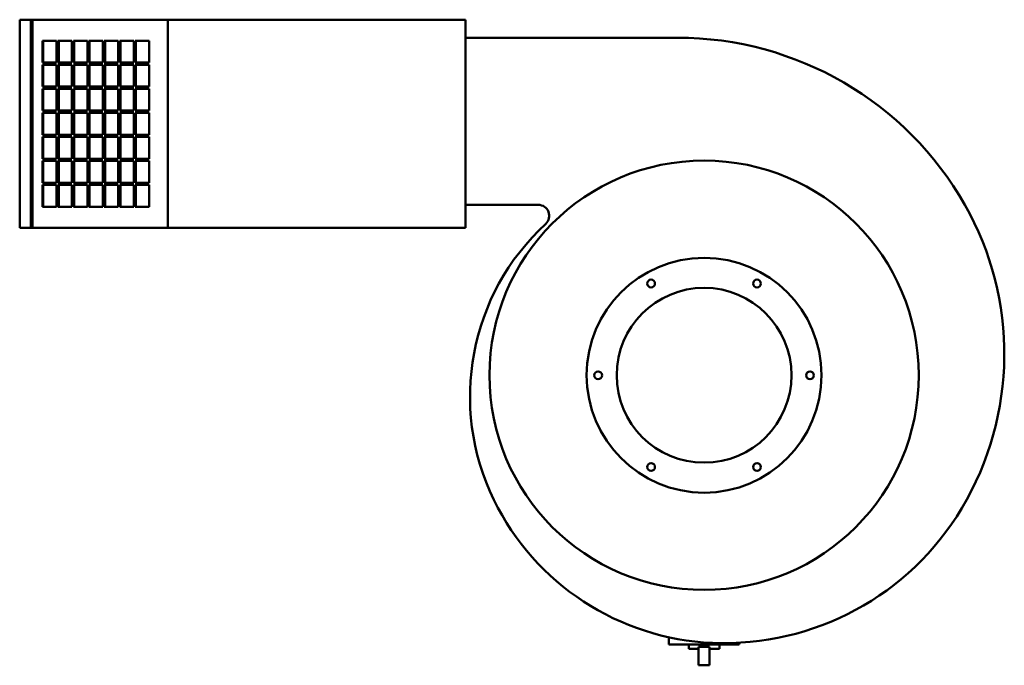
# Model space of a CAD drawing. Header units: millimetres. Extents: x 179 to 1081, y 150 to 741.
import ezdxf

# ---------------------------------------------------------------- set-up
doc = ezdxf.new("R2010")
doc.units = ezdxf.units.MM
doc.header["$LTSCALE"] = 3
doc.layers.add('Widoczne (ISO)', color=7, linetype='Continuous', lineweight=50)

msp = doc.modelspace()

# ---------------------------------------------------------------- linework, layer by layer
at = {"layer": 'Widoczne (ISO)'}
for p, q in [((179.34, 550.5), (179.34, 741)), ((179.34, 741), (189.41, 741)), ((189.41, 741), (189.41, 550.5)), ((190.93, 741), (189.41, 741)), ((190.93, 550.5), (190.93, 741)), ((190.93, 741), (314.91, 741)), ((587.34, 741), (314.91, 741)), ((314.91, 741), (314.91, 550.5)), ((587.34, 550.5), (587.34, 741)), ((200.18, 701.75), (200.18, 721.75)), ((200.18, 721.75), (213.03, 721.75)), ((200.95, 721.75), (200.95, 701.75)), ((213.03, 721.75), (213.03, 701.75)), ((214.32, 701.75), (214.32, 721.75)), ((214.32, 721.75), (227.18, 721.75)), ((215.09, 721.75), (215.09, 701.75)), ((227.18, 721.75), (227.18, 701.75)), ((228.46, 701.75), (228.46, 721.75)), ((228.46, 721.75), (241.32, 721.75)), ((229.23, 721.75), (229.23, 701.75)), ((241.32, 721.75), (241.32, 701.75)), ((242.6, 701.75), (242.6, 721.75)), ((242.6, 721.75), (255.46, 721.75)), ((243.37, 721.75), (243.37, 701.75)), ((255.46, 721.75), (255.46, 701.75)), ((256.74, 721.75), (269.6, 721.75)), ((256.74, 701.75), (256.74, 721.75)), ((257.51, 721.75), (257.51, 701.75)), ((269.6, 721.75), (269.6, 701.75)), ((270.89, 721.75), (283.74, 721.75)), ((270.89, 701.75), (270.89, 721.75)), ((271.65, 721.75), (271.65, 701.75)), ((283.74, 721.75), (283.74, 701.75)), ((285.03, 721.75), (297.88, 721.75)), ((285.03, 701.75), (285.03, 721.75)), ((285.79, 721.75), (285.79, 701.75)), ((297.88, 721.75), (297.88, 701.75)), ((587.34, 724.5), (781.49, 724.5)), ((213.03, 701.75), (200.18, 701.75)), ((200.18, 679.75), (200.18, 699.75)), ((200.18, 699.75), (213.03, 699.75)), ((200.95, 699.75), (200.95, 679.75)), ((213.03, 699.75), (213.03, 679.75)), ((227.18, 701.75), (214.32, 701.75)), ((214.32, 679.75), (214.32, 699.75)), ((214.32, 699.75), (227.18, 699.75)), ((215.09, 699.75), (215.09, 679.75)), ((227.18, 699.75), (227.18, 679.75)), ((241.32, 701.75), (228.46, 701.75)), ((228.46, 679.75), (228.46, 699.75)), ((228.46, 699.75), (241.32, 699.75)), ((229.23, 699.75), (229.23, 679.75)), ((241.32, 699.75), (241.32, 679.75)), ((255.46, 701.75), (242.6, 701.75)), ((242.6, 679.75), (242.6, 699.75)), ((242.6, 699.75), (255.46, 699.75)), ((243.37, 699.75), (243.37, 679.75)), ((255.46, 699.75), (255.46, 679.75)), ((269.6, 701.75), (256.74, 701.75)), ((256.74, 699.75), (269.6, 699.75)), ((256.74, 679.75), (256.74, 699.75)), ((257.51, 699.75), (257.51, 679.75)), ((269.6, 699.75), (269.6, 679.75)), ((283.74, 701.75), (270.89, 701.75)), ((270.89, 699.75), (283.74, 699.75)), ((270.89, 679.75), (270.89, 699.75)), ((271.65, 699.75), (271.65, 679.75)), ((283.74, 699.75), (283.74, 679.75)), ((297.88, 701.75), (285.03, 701.75)), ((285.03, 699.75), (297.88, 699.75)), ((285.03, 679.75), (285.03, 699.75)), ((285.79, 699.75), (285.79, 679.75)), ((297.88, 699.75), (297.88, 679.75)), ((213.03, 679.75), (200.18, 679.75)), ((200.18, 677.75), (213.03, 677.75)), ((200.18, 657.75), (200.18, 677.75)), ((200.95, 677.75), (200.95, 657.75)), ((213.03, 677.75), (213.03, 657.75)), ((227.18, 679.75), (214.32, 679.75)), ((214.32, 677.75), (227.18, 677.75)), ((214.32, 657.75), (214.32, 677.75)), ((215.09, 677.75), (215.09, 657.75)), ((227.18, 677.75), (227.18, 657.75)), ((241.32, 679.75), (228.46, 679.75)), ((228.46, 677.75), (241.32, 677.75)), ((228.46, 657.75), (228.46, 677.75)), ((229.23, 677.75), (229.23, 657.75)), ((241.32, 677.75), (241.32, 657.75)), ((255.46, 679.75), (242.6, 679.75)), ((242.6, 657.75), (242.6, 677.75)), ((242.6, 677.75), (255.46, 677.75)), ((243.37, 677.75), (243.37, 657.75)), ((255.46, 677.75), (255.46, 657.75)), ((269.6, 679.75), (256.74, 679.75)), ((256.74, 677.75), (269.6, 677.75)), ((256.74, 657.75), (256.74, 677.75)), ((257.51, 677.75), (257.51, 657.75)), ((269.6, 677.75), (269.6, 657.75)), ((283.74, 679.75), (270.89, 679.75)), ((270.89, 677.75), (283.74, 677.75)), ((270.89, 657.75), (270.89, 677.75)), ((271.65, 677.75), (271.65, 657.75)), ((283.74, 677.75), (283.74, 657.75)), ((297.88, 679.75), (285.03, 679.75)), ((285.03, 677.75), (297.88, 677.75)), ((285.03, 657.75), (285.03, 677.75)), ((285.79, 677.75), (285.79, 657.75)), ((297.88, 677.75), (297.88, 657.75)), ((213.03, 657.75), (200.18, 657.75)), ((200.18, 655.75), (213.03, 655.75)), ((200.18, 635.75), (200.18, 655.75)), ((200.95, 655.75), (200.95, 635.75)), ((213.03, 655.75), (213.03, 635.75)), ((227.18, 657.75), (214.32, 657.75)), ((214.32, 655.75), (227.18, 655.75)), ((214.32, 635.75), (214.32, 655.75)), ((215.09, 655.75), (215.09, 635.75)), ((227.18, 655.75), (227.18, 635.75)), ((241.32, 657.75), (228.46, 657.75)), ((228.46, 655.75), (241.32, 655.75)), ((228.46, 635.75), (228.46, 655.75)), ((229.23, 655.75), (229.23, 635.75)), ((241.32, 655.75), (241.32, 635.75)), ((255.46, 657.75), (242.6, 657.75)), ((242.6, 655.75), (255.46, 655.75)), ((242.6, 635.75), (242.6, 655.75)), ((243.37, 655.75), (243.37, 635.75)), ((255.46, 655.75), (255.46, 635.75)), ((269.6, 657.75), (256.74, 657.75)), ((256.74, 655.75), (269.6, 655.75)), ((256.74, 635.75), (256.74, 655.75)), ((257.51, 655.75), (257.51, 635.75)), ((269.6, 655.75), (269.6, 635.75)), ((283.74, 657.75), (270.89, 657.75)), ((270.89, 655.75), (283.74, 655.75)), ((270.89, 635.75), (270.89, 655.75)), ((271.65, 655.75), (271.65, 635.75)), ((283.74, 655.75), (283.74, 635.75)), ((297.88, 657.75), (285.03, 657.75)), ((285.03, 655.75), (297.88, 655.75)), ((285.03, 635.75), (285.03, 655.75)), ((285.79, 655.75), (285.79, 635.75)), ((297.88, 655.75), (297.88, 635.75)), ((213.03, 635.75), (200.18, 635.75)), ((200.18, 613.75), (200.18, 633.75)), ((200.18, 633.75), (213.03, 633.75)), ((200.95, 633.75), (200.95, 613.75)), ((213.03, 633.75), (213.03, 613.75)), ((227.18, 635.75), (214.32, 635.75)), ((214.32, 613.75), (214.32, 633.75)), ((214.32, 633.75), (227.18, 633.75)), ((215.09, 633.75), (215.09, 613.75)), ((227.18, 633.75), (227.18, 613.75)), ((241.32, 635.75), (228.46, 635.75)), ((228.46, 613.75), (228.46, 633.75)), ((228.46, 633.75), (241.32, 633.75)), ((229.23, 633.75), (229.23, 613.75)), ((241.32, 633.75), (241.32, 613.75)), ((255.46, 635.75), (242.6, 635.75)), ((242.6, 633.75), (255.46, 633.75)), ((242.6, 613.75), (242.6, 633.75)), ((243.37, 633.75), (243.37, 613.75)), ((255.46, 633.75), (255.46, 613.75)), ((269.6, 635.75), (256.74, 635.75)), ((256.74, 633.75), (269.6, 633.75)), ((256.74, 613.75), (256.74, 633.75)), ((257.51, 633.75), (257.51, 613.75)), ((269.6, 633.75), (269.6, 613.75)), ((283.74, 635.75), (270.89, 635.75)), ((270.89, 633.75), (283.74, 633.75)), ((270.89, 613.75), (270.89, 633.75)), ((271.65, 633.75), (271.65, 613.75)), ((283.74, 633.75), (283.74, 613.75)), ((297.88, 635.75), (285.03, 635.75)), ((285.03, 633.75), (297.88, 633.75)), ((285.03, 613.75), (285.03, 633.75)), ((285.79, 633.75), (285.79, 613.75)), ((297.88, 633.75), (297.88, 613.75)), ((213.03, 613.75), (200.18, 613.75)), ((227.18, 613.75), (214.32, 613.75)), ((241.32, 613.75), (228.46, 613.75)), ((255.46, 613.75), (242.6, 613.75)), ((269.6, 613.75), (256.74, 613.75)), ((283.74, 613.75), (270.89, 613.75)), ((297.88, 613.75), (285.03, 613.75)), ((200.18, 611.75), (213.03, 611.75)), ((200.18, 591.75), (200.18, 611.75)), ((200.95, 611.75), (200.95, 591.75)), ((213.03, 611.75), (213.03, 591.75)), ((214.32, 611.75), (227.18, 611.75)), ((214.32, 591.75), (214.32, 611.75)), ((215.09, 611.75), (215.09, 591.75)), ((227.18, 611.75), (227.18, 591.75)), ((228.46, 611.75), (241.32, 611.75)), ((228.46, 591.75), (228.46, 611.75)), ((229.23, 611.75), (229.23, 591.75)), ((241.32, 611.75), (241.32, 591.75)), ((242.6, 611.75), (255.46, 611.75)), ((242.6, 591.75), (242.6, 611.75)), ((243.37, 611.75), (243.37, 591.75)), ((255.46, 611.75), (255.46, 591.75)), ((256.74, 611.75), (269.6, 611.75)), ((256.74, 591.75), (256.74, 611.75)), ((257.51, 611.75), (257.51, 591.75)), ((269.6, 611.75), (269.6, 591.75)), ((270.89, 611.75), (283.74, 611.75)), ((270.89, 591.75), (270.89, 611.75)), ((271.65, 611.75), (271.65, 591.75)), ((283.74, 611.75), (283.74, 591.75)), ((285.03, 611.75), (297.88, 611.75)), ((285.03, 591.75), (285.03, 611.75)), ((285.79, 611.75), (285.79, 591.75)), ((297.88, 611.75), (297.88, 591.75)), ((213.03, 591.75), (200.18, 591.75)), ((200.18, 589.75), (213.03, 589.75)), ((200.18, 569.75), (200.18, 589.75)), ((200.95, 589.75), (200.95, 569.75)), ((213.03, 589.75), (213.03, 569.75)), ((227.18, 591.75), (214.32, 591.75)), ((214.32, 589.75), (227.18, 589.75)), ((214.32, 569.75), (214.32, 589.75)), ((215.09, 589.75), (215.09, 569.75)), ((227.18, 589.75), (227.18, 569.75)), ((241.32, 591.75), (228.46, 591.75)), ((228.46, 589.75), (241.32, 589.75)), ((228.46, 569.75), (228.46, 589.75)), ((229.23, 589.75), (229.23, 569.75)), ((241.32, 589.75), (241.32, 569.75)), ((255.46, 591.75), (242.6, 591.75)), ((242.6, 589.75), (255.46, 589.75)), ((242.6, 569.75), (242.6, 589.75)), ((243.37, 589.75), (243.37, 569.75)), ((255.46, 589.75), (255.46, 569.75)), ((269.6, 591.75), (256.74, 591.75)), ((256.74, 589.75), (269.6, 589.75)), ((256.74, 569.75), (256.74, 589.75)), ((257.51, 589.75), (257.51, 569.75)), ((269.6, 589.75), (269.6, 569.75)), ((283.74, 591.75), (270.89, 591.75)), ((270.89, 589.75), (283.74, 589.75)), ((270.89, 569.75), (270.89, 589.75)), ((271.65, 589.75), (271.65, 569.75)), ((283.74, 589.75), (283.74, 569.75)), ((297.88, 591.75), (285.03, 591.75)), ((285.03, 589.75), (297.88, 589.75)), ((285.03, 569.75), (285.03, 589.75)), ((285.79, 589.75), (285.79, 569.75)), ((297.88, 589.75), (297.88, 569.75)), ((213.03, 569.75), (200.18, 569.75)), ((227.18, 569.75), (214.32, 569.75)), ((241.32, 569.75), (228.46, 569.75)), ((255.46, 569.75), (242.6, 569.75)), ((269.6, 569.75), (256.74, 569.75)), ((283.74, 569.75), (270.89, 569.75)), ((297.88, 569.75), (285.03, 569.75)), ((654.09, 571.5), (587.34, 571.5)), ((189.41, 550.5), (179.34, 550.5)), ((189.41, 550.5), (190.93, 550.5)), ((314.91, 550.5), (190.93, 550.5)), ((587.34, 550.5), (314.91, 550.5)), ((773.59, 175.7), (773.59, 169)), ((773.59, 169), (838.09, 169)), ((791.84, 169), (791.84, 165)), ((800.84, 165), (791.84, 165)), ((810.84, 167), (800.84, 167)), ((800.84, 167), (800.84, 150)), ((810.84, 167), (810.84, 150)), ((819.84, 165), (810.84, 165)), ((819.84, 169), (819.84, 165)), ((838.09, 170.69), (838.09, 169)), ((800.84, 150), (810.84, 150))]:
    msp.add_line(p, q, dxfattribs=at)
for centre, radius in [((805.84, 415.5), 196.5), ((805.84, 415.5), 107.5), ((757.34, 499.5), 3.55), ((854.34, 499.5), 3.55), ((805.84, 415.5), 80), ((708.84, 415.5), 3.55), ((902.84, 415.5), 3.55), ((757.34, 331.5), 3.55), ((854.34, 331.5), 3.55)]:
    msp.add_circle(centre, radius, dxfattribs=at)
for centre, radius, start, end in [((781.49, 421.82), 302.68, 29.63812, 90), ((654.09, 561.5), 10, 312.68275, 90), ((804.85, 435.11), 275.81, 329.16689, 29.63812), ((806.77, 395.94), 215.22, 132.68275, 206.05308), ((823.42, 404.08), 233.75, 206.05308, 267.54277), ((824.26, 423.52), 253.21, 267.54277, 329.16689)]:
    msp.add_arc(centre, radius, start, end, dxfattribs=at)

doc.saveas('drawing.dxf')
